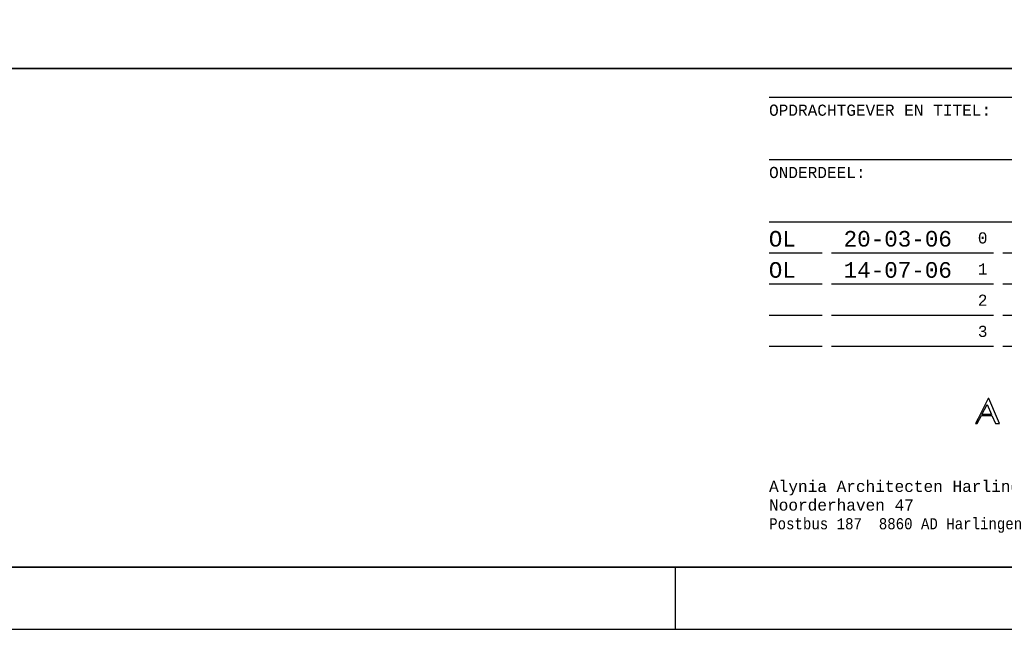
# Model space of a CAD drawing. Extents: x -66955 to 52345, y -20450 to 69550.
# Tile 50 of 94: x 20821 to 36620, y -20450 to -10665. Entities that reach past the tile are written whole.
import ezdxf

# ---------------------------------------------------------------- set-up
doc = ezdxf.new("R2010")
doc.units = 0
doc.header["$MEASUREMENT"] = 0
doc.layers.add('-E2-', color=7, linetype='CONTINUOUS')
doc.styles.add('MONOTXT', font='MONOTXT', dxfattribs={"height": 0.2})

# ---------------------------------------------------------------- blocks, each defined once
blk = doc.blocks.new('*O2')
at = {"layer": '-E2-', "color": 7, "linetype": 'CONTINUOUS'}
for p, q in [((-90.37, 37.67), (89.63, 37.67)), ((-90.37, 27.67), (89.63, 27.67)), ((-90.37, 17.67), (89.63, 17.67)), ((-90.37, 12.67), (-81.87, 12.67)), ((-80.37, 12.67), (-54.37, 12.67)), ((-52.87, 12.67), (-44.37, 12.67)), ((-90.37, 7.67), (-81.87, 7.67)), ((-80.37, 7.67), (-54.37, 7.67)), ((-52.87, 7.67), (-44.37, 7.67)), ((-90.37, 2.67), (-81.87, 2.67)), ((-80.37, 2.67), (-54.37, 2.67)), ((-52.87, 2.67), (-44.37, 2.67)), ((-90.37, -2.33), (-81.87, -2.33)), ((-80.37, -2.33), (-54.37, -2.33)), ((-52.87, -2.33), (-44.37, -2.33))]:
    blk.add_line(p, q, dxfattribs=at)
for points in [[(-54.61, -13.43), (-54.05, -14.74), (-53.71, -14.72), (-53.37, -14.74), (-53.69, -13.99), (-55.08, -10.73), (-55.2, -10.73), (-56.84, -13.93), (-57.25, -14.74), (-56.95, -14.74), (-56.28, -13.43)], [(-54.68, -13.26), (-56.2, -13.26), (-55.37, -11.69)]]:
    blk.add_lwpolyline(points, close=True, dxfattribs=at)
at = {"layer": '-E2-', "color": 7, "linetype": 'CONTINUOUS', "style": 'MONOTXT'}
for s, p in [('OPDRACHTGEVER EN TITEL:', (-90.37, 34.67)), ('ONDERDEEL:', (-90.37, 24.67)), ('Alynia Architecten Harlingen bv BNA', (-90.37, -25.71)), ('Noorderhaven 47', (-90.37, -28.71)), ('Postbus 187  8860 AD Harlingen', (-90.37, -31.71))]:
    blk.add_text(s, height=1.79, dxfattribs=at).set_placement(p)
for tag, height in [('TAG180', 5), ('TAG190', 5), ('TAG240', 1.79), ('TAG250', 1.79), ('TAG260', 1.79), ('TAG270', 1.79), ('TAG280', 1.79), ('TAG290', 1.79), ('TAG300', 1.79), ('TAG310', 1.79), ('TAG00', 2.51), ('TAG10', 2.51), ('TAG20', 2.51), ('TAG30', 2.51), ('TAG40', 2.51), ('TAG50', 2.51), ('TAG60', 2.51), ('TAG70', 2.51), ('TAG80', 2.51), ('TAG90', 2.51), ('TAG100', 2.51), ('TAG110', 2.51), ('TAG120', 2.51), ('TAG130', 2.51), ('TAG140', 2.51), ('TAG150', 2.51), ('TAG200', 2.51), ('TAG210', 2.51), ('TAG220', 2.51), ('TAG230', 2.51), ('TAG160', 2.5), ('TAG170', 2.5)]:
    blk.add_attdef(tag, (0, 0), '', height=height, dxfattribs=at)
blk = doc.blocks.new('ASTEMP')
at = {"layer": '-E2-', "color": 7, "linetype": 'CONTINUOUS'}
ref = blk.add_blockref('*O2', (-94.63, 37.76), dxfattribs=at)
ref.add_attrib('TAG00', 'OL  ', (-185.04, 51.43), dxfattribs={"color": 7, "linetype": 'CONTINUOUS', "height": 2.51, "style": 'MONOTXT'})
ref.add_attrib('TAG10', '20-03-06', (-173.04, 51.43), dxfattribs={"color": 7, "linetype": 'CONTINUOUS', "height": 2.51, "style": 'MONOTXT'})
ref.add_attrib('TAG20', 'OL  ', (-185.04, 46.43), dxfattribs={"color": 7, "linetype": 'CONTINUOUS', "height": 2.51, "style": 'MONOTXT'})
ref.add_attrib('TAG30', '14-07-06', (-173.04, 46.43), dxfattribs={"color": 7, "linetype": 'CONTINUOUS', "height": 2.51, "style": 'MONOTXT'})
ref.add_attrib('TAG240', '0', (-151.5, 51.93), dxfattribs={"color": 7, "linetype": 'CONTINUOUS', "height": 1.79, "style": 'MONOTXT'})
ref.add_attrib('TAG250', '1', (-151.5, 46.93), dxfattribs={"color": 7, "linetype": 'CONTINUOUS', "height": 1.79, "style": 'MONOTXT'})
ref.add_attrib('TAG260', '2', (-151.5, 41.93), dxfattribs={"color": 7, "linetype": 'CONTINUOUS', "height": 1.79, "style": 'MONOTXT'})
ref.add_attrib('TAG270', '3', (-151.5, 36.93), dxfattribs={"color": 7, "linetype": 'CONTINUOUS', "height": 1.79, "style": 'MONOTXT'})
blk = doc.blocks.new('*O1')
at = {"layer": '-E2-', "color": 7, "linetype": 'CONTINUOUS'}
blk.add_line((-10500, -14850), (-10500, -13850), dxfattribs=at)
at = {"layer": '-E2-', "color": 7, "linetype": 'CONTINUOUS', "xscale": 100, "yscale": 100, "zscale": 100}
blk.add_blockref('ASTEMP', (9500, -13850), dxfattribs=at)
blk = doc.blocks.new('*O0')
at = {"layer": '-E2-', "color": 7, "linetype": 'CONTINUOUS'}
for points in [[(42000, -89500), (42000, 0), (-76800, 0), (-76800, -89500)], [(-75800, -88500), (-75800, -80500), (41000, -80500), (41000, -88500), (-75800, -88500)], [(41000, -80500), (-75800, -80500), (-75800, -88500), (41000, -88500)]]:
    blk.add_lwpolyline(points, close=True, dxfattribs=at)
blk.add_blockref('*O1', (31500, -74650), dxfattribs=at)
blk = doc.blocks.new('A0100S')
at = {"layer": '-E2-', "color": 7, "linetype": 'CONTINUOUS'}
blk.add_blockref('*O0', (-42000, 89500), dxfattribs=at)

msp = doc.modelspace()

# ---------------------------------------------------------------- block references
at = {"layer": '-E2-', "color": 7, "linetype": 'CONTINUOUS'}
msp.add_blockref('A0100S', (52345, -20450), dxfattribs=at)

doc.saveas('drawing.dxf')
